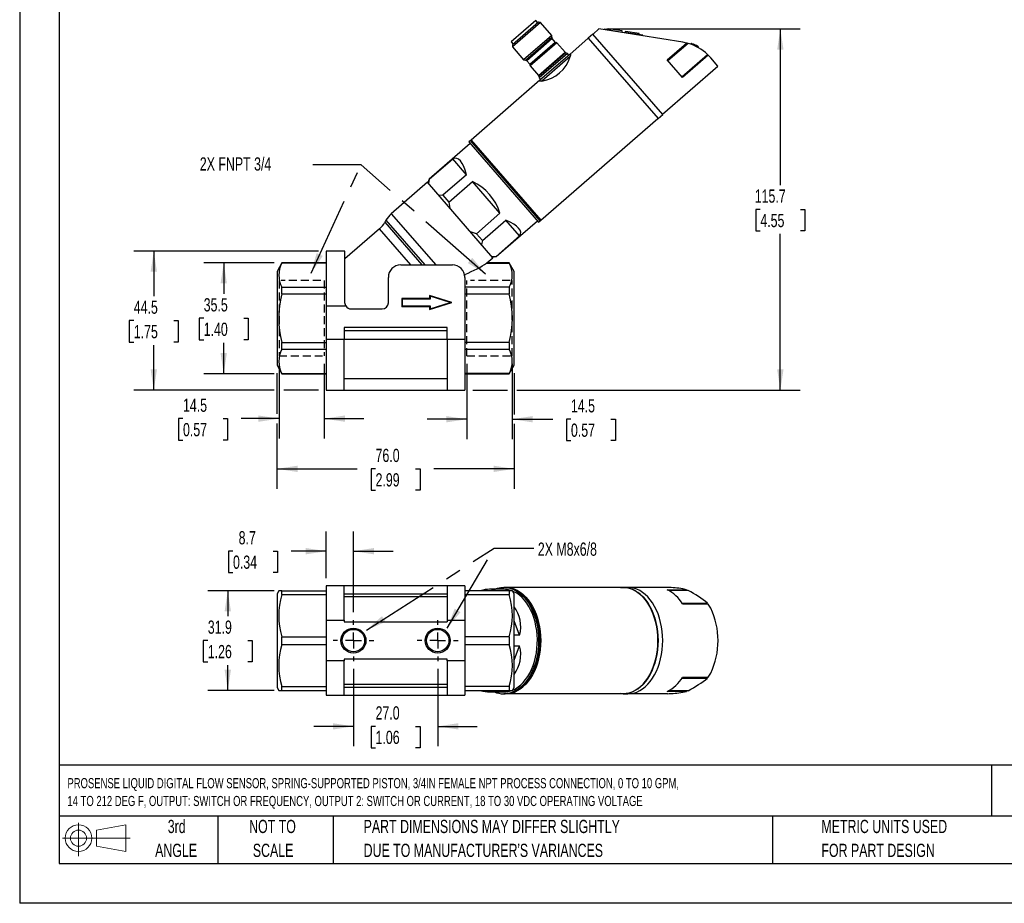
# Model space of a CAD drawing. Header units: millimetres. Extents: x 0 to 559, y 0 to 432.
# Tile 1 of 4: x 0 to 316, y 0 to 283. Entities that reach past the tile are written whole.
import ezdxf

# ---------------------------------------------------------------- set-up
doc = ezdxf.new("R2010")
doc.units = ezdxf.units.MM
doc.header["$LTSCALE"] = 2
doc.linetypes.add('CENTERX2', pattern=[20.32, 12.7, -2.54, 2.54, -2.54])
doc.linetypes.add('HIDDEN', pattern=[1.905, 1.27, -0.635])
for name, color, linetype in [('CENTER', 40, 'CENTERX2'), ('HIDDEN', 102, 'HIDDEN'), ('SLD-DEFPOINTS', 7, 'Continuous')]:
    doc.layers.add(name, color=color, linetype=linetype)
doc.layers.add('DIMENSIONS', color=140, linetype='Continuous', lineweight=25)
doc.layers.add('TEXT', color=140, linetype='Continuous', lineweight=25)
doc.styles.add('SLDTEXTSTYLE0', font='TXT', dxfattribs={"width": 0.7})
doc.dimstyles.new('SLDDIMSTYLE0', dxfattribs={"dimtxt": 4.316016, "dimasz": 6.604, "dimexe": 0, "dimexo": 0.0625, "dimgap": 1.079004, "dimtad": 0, "dimtih": 1, "dimtoh": 1, "dimrnd": 1e-09, "dimzin": 12, "dimdsep": 46, "dimtxsty": 'SLDTEXTSTYLE0', "dimsah": 1, "dimcen": 0.09, "dimadec": 0, "dimazin": 3, "dimtfac": 1, "dimtmove": 0, "dimatfit": 0, "dimfxl": 0, "dimfrac": 2, "dimtolj": 1, "dimtzin": 12, "dimarcsym": 0})
doc.dimstyles.new('SLDDIMSTYLE1', dxfattribs={"dimtxt": 4.316016, "dimasz": 6.604, "dimexe": 0, "dimexo": 0.0625, "dimgap": 1.079004, "dimtad": 0, "dimtih": 1, "dimtoh": 1, "dimrnd": 1e-09, "dimzin": 4, "dimdsep": 46, "dimtxsty": 'SLDTEXTSTYLE0', "dimsah": 1, "dimcen": 0.09, "dimadec": 0, "dimazin": 1, "dimtfac": 1, "dimtofl": 0, "dimtmove": 0, "dimatfit": 3, "dimfxl": 0, "dimfrac": 2, "dimtolj": 1, "dimtzin": 12, "dimarcsym": 0})
doc.dimstyles.new('SLDDIMSTYLE2', dxfattribs={"dimtxt": 4.316016, "dimasz": 6.604, "dimexe": 0, "dimexo": 0.0625, "dimgap": 1.079004, "dimtad": 0, "dimtih": 1, "dimtoh": 1, "dimrnd": 1e-09, "dimzin": 12, "dimdsep": 46, "dimtxsty": 'SLDTEXTSTYLE0', "dimsah": 1, "dimcen": 0.09, "dimadec": 0, "dimazin": 3, "dimtfac": 1, "dimtofl": 0, "dimtmove": 0, "dimatfit": 3, "dimfxl": 0, "dimfrac": 2, "dimtolj": 1, "dimtzin": 12, "dimarcsym": 0})
doc.dimstyles.new('SLDDIMSTYLE3', dxfattribs={"dimtxt": 0.18, "dimasz": 6.604, "dimexe": 0, "dimexo": 0.0625, "dimgap": 0, "dimtad": 0, "dimtih": 1, "dimtoh": 1, "dimdec": 0, "dimrnd": 1e-09, "dimzin": 0, "dimdsep": 46, "dimtxsty": 'Standard', "dimsah": 1, "dimcen": 0.09, "dimadec": 0, "dimazin": 0, "dimtfac": 6.604, "dimtdec": 0, "dimtofl": 0, "dimtmove": 0, "dimatfit": 3, "dimfxl": 0, "dimfrac": 2, "dimtolj": 1, "dimtzin": 0, "dimarcsym": 0})
doc.dimstyles.new('SLDDIMSTYLE5', dxfattribs={"dimtxt": 4.316016, "dimasz": 6.604, "dimexe": 0, "dimexo": 0.0625, "dimgap": 1.079004, "dimtad": 0, "dimtih": 1, "dimtoh": 1, "dimrnd": 1e-09, "dimzin": 4, "dimdsep": 46, "dimtxsty": 'SLDTEXTSTYLE0', "dimsah": 1, "dimcen": 0.09, "dimadec": 0, "dimazin": 1, "dimtfac": 1, "dimtmove": 0, "dimatfit": 0, "dimfxl": 0, "dimfrac": 2, "dimtolj": 1, "dimtzin": 12, "dimarcsym": 0})

# ---------------------------------------------------------------- blocks, each defined once
blk = doc.blocks.new('Block11')
at = {"color": 7, "linetype": 'Continuous', "lineweight": 18}
for p, q in [((5.18, 10.62), (5.18, 0)), ((10.96, 8.33), (20.35, 10.06)), ((20.35, 10.06), (20.35, 1.46)), ((10.96, 3.19), (10.96, 8.33)), ((0, 5.76), (21.75, 5.76)), ((10.96, 3.19), (20.35, 1.46))]:
    blk.add_line(p, q, dxfattribs=at)
for radius in [4.3, 2.57]:
    blk.add_circle((5.18, 5.76), radius, dxfattribs=at)
blk = doc.blocks.new('Block12')
at = {"layer": 'SLD-DEFPOINTS'}
blk.add_blockref('Block11', (0, 0), dxfattribs=at)
blk = doc.blocks.new('SW_NOTE_0')
at = {"layer": 'TEXT', "color": 0, "linetype": 'CENTERX2', "lineweight": 18, "char_height": 3.24016, "attachment_point": 1, "style": 'SLDTEXTSTYLE0'}
for s, insert in [('PROSENSE LIQUID DIGITAL FLOW SENSOR, SPRING-SUPPORTED PISTON, 3/4IN FEMALE NPT PROCESS CONNECTION, 0 TO 10 GPM,', (0, 4.18)), ('14 TO 212 DEG F, OUTPUT: SWITCH OR FREQUENCY, OUTPUT 2: SWITCH OR CURRENT, 18 TO 30 VDC OPERATING VOLTAGE', (0, -1.54))]:
    blk.add_mtext(s, dxfattribs=dict(at, insert=insert))
blk = doc.blocks.new('SW_NOTE_0_3')
at = {"layer": 'TEXT', "color": 0, "linetype": 'CENTERX2', "lineweight": 18, "char_height": 4.2333, "attachment_point": 1, "style": 'SLDTEXTSTYLE0'}
for s, insert in [('PART DIMENSIONS MAY DIFFER SLIGHTLY', (0, 5.46)), ("DUE TO MANUFACTURER'S VARIANCES", (0, -2.19))]:
    blk.add_mtext(s, dxfattribs=dict(at, insert=insert))
blk = doc.blocks.new('SW_NOTE_0_4')
at = {"layer": 'TEXT', "color": 0, "linetype": 'CENTERX2', "lineweight": 18, "char_height": 4.233, "attachment_point": 2, "style": 'SLDTEXTSTYLE0'}
for s, insert in [('NOT TO', (10.52, 5.46)), ('SCALE', (10.71, -2.19))]:
    blk.add_mtext(s, dxfattribs=dict(at, insert=insert))
blk = doc.blocks.new('SW_NOTE_0_5')
at = {"layer": 'TEXT', "color": 0, "linetype": 'CENTERX2', "lineweight": 18, "char_height": 4.233, "attachment_point": 2, "style": 'SLDTEXTSTYLE0'}
for s, insert in [('3rd', (4.63, 5.46)), ('ANGLE', (4.44, -2.19))]:
    blk.add_mtext(s, dxfattribs=dict(at, insert=insert))
blk = doc.blocks.new('SW_NOTE_0_6')
at = {"layer": 'TEXT', "color": 0, "linetype": 'CENTERX2', "lineweight": 18, "char_height": 4.2333, "attachment_point": 1, "style": 'SLDTEXTSTYLE0'}
for s, insert in [('METRIC UNITS USED', (0, 5.46)), ('FOR PART DESIGN', (0, -2.19))]:
    blk.add_mtext(s, dxfattribs=dict(at, insert=insert))
blk = doc.blocks.new('_D')
at = {"layer": 'DIMENSIONS'}
for p, q in [((83.12, 172.78), (83.12, 148.88)), ((97.62, 172.78), (97.62, 148.88)), ((52.34, 155.23), (50.89, 155.23)), ((50.89, 155.23), (50.89, 148.37)), ((65.17, 155.23), (66.62, 155.23)), ((66.62, 155.23), (66.62, 148.37)), ((83.12, 155.23), (71.02, 155.23)), ((97.62, 155.23), (110.32, 155.23)), ((50.89, 148.37), (52.34, 148.37)), ((66.62, 148.37), (65.17, 148.37))]:
    blk.add_line(p, q, dxfattribs=at)
for points in [[(83.12, 155.23), (76.52, 156.25), (76.52, 154.22)], [(97.62, 155.23), (104.23, 154.22), (104.23, 156.25)]]:
    blk.add_solid(points, dxfattribs=at)
at = {"layer": 'DIMENSIONS', "char_height": 4.233, "attachment_point": 1, "style": 'SLDTEXTSTYLE0'}
for s, insert in [('14.5', (52.34, 161.65)), ('0.57', (52.34, 153.83))]:
    blk.add_mtext(s, dxfattribs=dict(at, insert=insert))
blk = doc.blocks.new('_D_1')
at = {"layer": 'DIMENSIONS'}
for p, q in [((143.32, 172.78), (143.32, 148.7)), ((157.82, 172.78), (157.82, 148.7)), ((143.32, 155.05), (130.62, 155.05)), ((157.82, 155.05), (170.83, 155.05)), ((176.68, 155.05), (175.23, 155.05)), ((175.23, 155.05), (175.23, 148.19)), ((189.51, 155.05), (190.96, 155.05)), ((190.96, 155.05), (190.96, 148.19)), ((175.23, 148.19), (176.68, 148.19)), ((190.96, 148.19), (189.51, 148.19))]:
    blk.add_line(p, q, dxfattribs=at)
for points in [[(143.32, 155.05), (136.72, 156.06), (136.72, 154.03)], [(157.82, 155.05), (164.43, 154.03), (164.43, 156.06)]]:
    blk.add_solid(points, dxfattribs=at)
at = {"layer": 'DIMENSIONS', "char_height": 4.233, "attachment_point": 1, "style": 'SLDTEXTSTYLE0'}
for s, insert in [('14.5', (176.68, 161.47)), ('0.57', (176.68, 153.65))]:
    blk.add_mtext(s, dxfattribs=dict(at, insert=insert))
blk = doc.blocks.new('_D_2')
at = {"layer": 'DIMENSIONS'}
for p, q in [((82.47, 169.84), (82.47, 156.76)), ((158.47, 169.84), (158.47, 156.57)), ((82.47, 153.71), (82.47, 132.8)), ((158.47, 153.52), (158.47, 132.8)), ((82.47, 139.15), (108.21, 139.15)), ((114.06, 139.15), (112.61, 139.15)), ((112.61, 139.15), (112.61, 132.29)), ((126.89, 139.15), (128.34, 139.15)), ((128.34, 139.15), (128.34, 132.29)), ((158.47, 139.15), (132.74, 139.15)), ((112.61, 132.29), (114.06, 132.29)), ((128.34, 132.29), (126.89, 132.29))]:
    blk.add_line(p, q, dxfattribs=at)
for points in [[(82.47, 139.15), (89.08, 138.14), (89.08, 140.17)], [(158.47, 139.15), (151.87, 140.17), (151.87, 138.14)]]:
    blk.add_solid(points, dxfattribs=at)
at = {"layer": 'DIMENSIONS', "char_height": 4.233, "attachment_point": 1, "style": 'SLDTEXTSTYLE0'}
for s, insert in [('76.0', (114.06, 145.58)), ('2.99', (114.06, 137.75))]:
    blk.add_mtext(s, dxfattribs=dict(at, insert=insert))
blk = doc.blocks.new('_D_3')
at = {"layer": 'DIMENSIONS'}
for p, q in [((81.52, 205.13), (59.05, 205.13)), ((65.4, 205.13), (65.4, 195.2)), ((58.98, 187.38), (57.53, 187.38)), ((57.53, 187.38), (57.53, 180.52)), ((71.81, 187.38), (73.26, 187.38)), ((73.26, 187.38), (73.26, 180.52)), ((57.53, 180.52), (58.98, 180.52)), ((73.26, 180.52), (71.81, 180.52)), ((65.4, 169.63), (65.4, 179.55)), ((81.52, 169.63), (59.05, 169.63))]:
    blk.add_line(p, q, dxfattribs=at)
for points in [[(65.4, 205.13), (64.38, 198.52), (66.41, 198.52)], [(65.4, 169.63), (66.41, 176.23), (64.38, 176.23)]]:
    blk.add_solid(points, dxfattribs=at)
at = {"layer": 'DIMENSIONS', "char_height": 4.233, "attachment_point": 1, "style": 'SLDTEXTSTYLE0'}
for s, insert in [('35.5', (58.98, 193.8)), ('1.40', (58.98, 185.97))]:
    blk.add_mtext(s, dxfattribs=dict(at, insert=insert))
blk = doc.blocks.new('_D_4')
at = {"layer": 'DIMENSIONS'}
for p, q in [((95.73, 208.88), (36.63, 208.88)), ((42.98, 208.88), (42.98, 194.45)), ((36.57, 186.63), (35.12, 186.63)), ((35.12, 186.63), (35.12, 179.77)), ((49.4, 186.63), (50.84, 186.63)), ((50.84, 186.63), (50.84, 179.77)), ((35.12, 179.77), (36.57, 179.77)), ((42.98, 164.38), (42.98, 178.8)), ((50.84, 179.77), (49.4, 179.77)), ((81.6, 164.38), (36.63, 164.38)), ((95.73, 164.38), (84.65, 164.38))]:
    blk.add_line(p, q, dxfattribs=at)
for points in [[(42.98, 208.88), (41.97, 202.27), (44, 202.27)], [(42.98, 164.38), (44, 170.98), (41.97, 170.98)]]:
    blk.add_solid(points, dxfattribs=at)
at = {"layer": 'DIMENSIONS', "char_height": 4.233, "attachment_point": 1, "style": 'SLDTEXTSTYLE0'}
for s, insert in [('44.5', (36.57, 193.05)), ('1.75', (36.57, 185.22))]:
    blk.add_mtext(s, dxfattribs=dict(at, insert=insert))
blk = doc.blocks.new('_D_5')
at = {"layer": 'DIMENSIONS'}
for p, q in [((188.2, 280.04), (250.14, 280.04)), ((243.79, 280.04), (243.79, 230.03)), ((237.38, 222.21), (235.93, 222.21)), ((235.93, 222.21), (235.93, 215.35)), ((250.21, 222.21), (251.66, 222.21)), ((251.66, 222.21), (251.66, 215.35)), ((235.93, 215.35), (237.38, 215.35)), ((251.66, 215.35), (250.21, 215.35)), ((243.79, 164.38), (243.79, 214.38)), ((145.21, 164.38), (156.3, 164.38)), ((159.35, 164.38), (250.14, 164.38))]:
    blk.add_line(p, q, dxfattribs=at)
for points in [[(243.79, 280.04), (242.78, 273.43), (244.81, 273.43)], [(243.79, 164.38), (244.81, 170.98), (242.78, 170.98)]]:
    blk.add_solid(points, dxfattribs=at)
at = {"layer": 'DIMENSIONS', "char_height": 4.233, "attachment_point": 1, "style": 'SLDTEXTSTYLE0'}
for s, insert in [('115.7', (235.59, 228.63)), ('4.55', (237.38, 220.8))]:
    blk.add_mtext(s, dxfattribs=dict(at, insert=insert))
blk = doc.blocks.new('_D_15')
at = {"layer": 'DIMENSIONS'}
for p, q in [((106.97, 75.07), (106.97, 50.32)), ((133.97, 75.07), (133.97, 50.32)), ((106.97, 56.67), (94.27, 56.67)), ((114.06, 56.67), (112.61, 56.67)), ((112.61, 56.67), (112.61, 49.81)), ((126.89, 56.67), (128.34, 56.67)), ((128.34, 56.67), (128.34, 49.81)), ((133.97, 56.67), (146.67, 56.67)), ((112.61, 49.81), (114.06, 49.81)), ((128.34, 49.81), (126.89, 49.81))]:
    blk.add_line(p, q, dxfattribs=at)
for points in [[(106.97, 56.67), (100.37, 57.69), (100.37, 55.66)], [(133.97, 56.67), (140.58, 55.66), (140.58, 57.69)]]:
    blk.add_solid(points, dxfattribs=at)
at = {"layer": 'DIMENSIONS', "char_height": 4.233, "attachment_point": 1, "style": 'SLDTEXTSTYLE0'}
for s, insert in [('27.0', (114.06, 63.1)), ('1.06', (114.06, 55.27))]:
    blk.add_mtext(s, dxfattribs=dict(at, insert=insert))
blk = doc.blocks.new('_D_16')
at = {"layer": 'DIMENSIONS'}
for p, q in [((81.52, 100.1), (60.35, 100.1)), ((66.7, 100.1), (66.7, 91.97)), ((60.29, 84.15), (58.84, 84.15)), ((58.84, 84.15), (58.84, 77.29)), ((73.11, 84.15), (74.56, 84.15)), ((74.56, 84.15), (74.56, 77.29)), ((58.84, 77.29), (60.29, 77.29)), ((66.7, 68.2), (66.7, 76.32)), ((74.56, 77.29), (73.11, 77.29)), ((81.52, 68.2), (60.35, 68.2))]:
    blk.add_line(p, q, dxfattribs=at)
for points in [[(66.7, 100.1), (65.68, 93.49), (67.72, 93.49)], [(66.7, 68.2), (67.72, 74.8), (65.68, 74.8)]]:
    blk.add_solid(points, dxfattribs=at)
at = {"layer": 'DIMENSIONS', "char_height": 4.233, "attachment_point": 1, "style": 'SLDTEXTSTYLE0'}
for s, insert in [('31.9', (60.29, 90.57)), ('1.26', (60.29, 82.74))]:
    blk.add_mtext(s, dxfattribs=dict(at, insert=insert))
blk = doc.blocks.new('_D_17')
at = {"layer": 'DIMENSIONS'}
for p, q in [((98.27, 104.19), (98.27, 119.13)), ((106.97, 93.23), (106.97, 119.13)), ((68.37, 112.78), (66.92, 112.78)), ((66.92, 112.78), (66.92, 105.92)), ((81.2, 112.78), (82.65, 112.78)), ((82.65, 112.78), (82.65, 105.92)), ((98.27, 112.78), (87.05, 112.78)), ((106.97, 112.78), (119.67, 112.78)), ((66.92, 105.92), (68.37, 105.92)), ((82.65, 105.92), (81.2, 105.92))]:
    blk.add_line(p, q, dxfattribs=at)
for points in [[(98.27, 112.78), (91.67, 113.8), (91.67, 111.76)], [(106.97, 112.78), (113.58, 111.76), (113.58, 113.8)]]:
    blk.add_solid(points, dxfattribs=at)
at = {"layer": 'DIMENSIONS', "char_height": 4.233, "attachment_point": 1, "style": 'SLDTEXTSTYLE0'}
for s, insert in [('8.7', (70.17, 119.2)), ('0.34', (68.37, 111.38))]:
    blk.add_mtext(s, dxfattribs=dict(at, insert=insert))
blk = doc.blocks.new('SW_CENTERMARKSYMBOL_1')
at = {"layer": 'CENTER', "color": 0}
for p, q in [((0, 5.08), (0, 6.54)), ((-5.08, 0), (-6.54, 0)), ((0, 0), (-2.54, 0)), ((0, 0), (0, 2.54)), ((0, 0), (0, -2.54)), ((0, 0), (2.54, 0)), ((5.08, 0), (6.54, 0)), ((0, -5.08), (0, -6.54))]:
    blk.add_line(p, q, dxfattribs=at)
blk = doc.blocks.new('SW_CENTERMARKSYMBOL_2')
at = {"layer": 'CENTER', "color": 0}
for p, q in [((0, 5.08), (0, 6.54)), ((-5.08, 0), (-6.54, 0)), ((0, 0), (-2.54, 0)), ((0, 0), (0, 2.54)), ((0, 0), (0, -2.54)), ((0, 0), (2.54, 0)), ((5.08, 0), (6.54, 0)), ((0, -5.08), (0, -6.54))]:
    blk.add_line(p, q, dxfattribs=at)

msp = doc.modelspace()

# ---------------------------------------------------------------- linework, layer by layer
at = {"color": 7, "linetype": 'Continuous'}
for p in [(0.005, 431.805), (558.805, 0.005)]:
    msp.add_line(p, (0.005, 0.005), dxfattribs=at)
for p, q in [((165.437, 282.799), (157.475, 275.878)), ((166.969, 282.143), (157.912, 274.27)), ((166.263, 282.192), (157.962, 274.975)), ((166.094, 282.044), (165.437, 282.799)), ((166.969, 282.143), (166.263, 282.192)), ((170.577, 277.992), (166.969, 282.143)), ((170.577, 277.992), (161.521, 270.119)), ((170.535, 277.393), (170.577, 277.992)), ((183.72, 278.419), (182.211, 277.107)), ((206.092, 252.684), (183.72, 278.419)), ((185.657, 280.037), (183.753, 278.382)), ((212.498, 275.785), (185.657, 280.037)), ((187.402, 279.963), (187.371, 279.765)), ((188.311, 279.819), (187.402, 279.963)), ((188.279, 279.621), (188.311, 279.819)), ((188.311, 279.819), (193.743, 278.958)), ((188.716, 280.109), (188.661, 279.763)), ((193.111, 279.413), (188.716, 280.109)), ((193.057, 279.067), (193.111, 279.413)), ((193.743, 278.958), (193.712, 278.761)), ((199.748, 278.007), (193.743, 278.958)), ((194.148, 279.249), (194.094, 278.903)), ((198.544, 278.552), (194.148, 279.249)), ((198.489, 278.207), (198.544, 278.552)), ((199.717, 277.81), (199.748, 278.007)), ((157.475, 275.878), (158.131, 275.123)), ((157.962, 274.975), (157.912, 274.27)), ((162.119, 270.077), (170.535, 277.393)), ((170.681, 276.958), (162.53, 269.872)), ((163.483, 268.776), (171.634, 275.861)), ((172.15, 275.649), (163.622, 268.235)), ((172.045, 275.656), (163.629, 268.34)), ((171.634, 275.861), (170.681, 276.958)), ((172.15, 275.649), (172.045, 275.656)), ((174.807, 272.592), (172.15, 275.649)), ((182.244, 277.07), (176.298, 271.901)), ((182.211, 277.107), (204.583, 251.372)), ((207.502, 270.115), (213.738, 275.535)), ((214.206, 275.412), (207.765, 269.813)), ((213.738, 275.535), (212.498, 275.785)), ((214.97, 275.175), (215.231, 275.402)), ((215.446, 275.324), (215.188, 275.099)), ((157.912, 274.27), (161.521, 270.119)), ((166.279, 265.179), (174.807, 272.592)), ((175.045, 272.426), (166.411, 264.92)), ((175.601, 272.212), (166.545, 264.339)), ((176.298, 271.901), (166.756, 263.606)), ((175.601, 272.212), (175.045, 272.426)), ((176.055, 271.69), (175.601, 272.212)), ((212.201, 264.709), (220.448, 271.878)), ((220.689, 271.645), (212.42, 264.457)), ((217.114, 274.256), (217.356, 274.467)), ((217.303, 274.156), (217.544, 274.365)), ((221.472, 270.811), (220.689, 271.645)), ((161.521, 270.119), (162.119, 270.077)), ((162.53, 269.872), (163.483, 268.776)), ((163.629, 268.34), (163.622, 268.235)), ((163.622, 268.235), (166.279, 265.179)), ((176.436, 271.23), (167.401, 263.376)), ((212.42, 264.457), (207.502, 270.115)), ((223.795, 268.139), (221.472, 270.811)), ((206.059, 252.722), (223.795, 268.139)), ((166.756, 263.606), (144.689, 244.424)), ((166.411, 264.92), (166.545, 264.339)), ((166.545, 264.339), (166.999, 263.817)), ((204.583, 251.372), (206.092, 252.684)), ((166.995, 218.764), (204.55, 251.409)), ((144.351, 243.381), (131.203, 231.952)), ((144.461, 244.291), (143.947, 243.845)), ((143.947, 243.845), (166.319, 218.11)), ((166.832, 218.556), (144.461, 244.291)), ((144.689, 244.424), (166.995, 218.764)), ((131.26, 231.887), (138.777, 238.422)), ((143.184, 233.353), (138.777, 238.422)), ((130.704, 230.942), (119.104, 220.858)), ((151.698, 206.791), (130.704, 230.942)), ((131.203, 231.952), (130.812, 230.817)), ((131.26, 231.887), (131.014, 230.585)), ((131.203, 231.952), (131.26, 231.887)), ((143.184, 233.353), (135.666, 226.818)), ((137.579, 224.617), (145.097, 231.152)), ((153.909, 221.014), (145.097, 231.152)), ((135.666, 226.818), (134.343, 226.756)), ((135.666, 226.818), (137.579, 224.617)), ((137.579, 224.617), (137.872, 222.696)), ((153.909, 221.014), (146.392, 214.479)), ((117.396, 218.77), (117.039, 218.142)), ((117.039, 218.142), (128.919, 204.476)), ((117.396, 218.77), (129.822, 204.476)), ((119.104, 220.858), (133.345, 204.476)), ((148.305, 212.279), (155.822, 218.814)), ((152.768, 207.145), (165.915, 218.574)), ((160.228, 213.745), (155.822, 218.814)), ((166.319, 218.11), (166.832, 218.556)), ((115.33, 216.054), (104.235, 206.409)), ((125.395, 204.476), (115.33, 216.054)), ((146.392, 214.479), (144.53, 215.037)), ((146.392, 214.479), (148.305, 212.279)), ((148.305, 212.279), (148.059, 210.977)), ((160.228, 213.745), (152.711, 207.21)), ((104.235, 208.876), (98.275, 208.876)), ((98.275, 208.876), (98.275, 191.376)), ((104.235, 192.376), (104.235, 208.876)), ((84.063, 205.126), (82.475, 202.376)), ((98.275, 205.126), (84.063, 205.126)), ((84.063, 205.083), (84.063, 205.126)), ((156.887, 205.126), (149.767, 205.126)), ((149.771, 205.116), (151.698, 206.791)), ((151.388, 207.148), (152.711, 207.21)), ((151.59, 206.916), (152.768, 207.145)), ((152.711, 207.21), (152.768, 207.145)), ((158.475, 202.376), (156.887, 205.126)), ((156.887, 205.126), (156.887, 205.083)), ((82.475, 202.376), (82.475, 172.376)), ((98.275, 205.083), (84.063, 205.083)), ((122.156, 204.476), (138.675, 204.476)), ((149.661, 205.083), (156.887, 205.083)), ((158.475, 172.376), (158.475, 202.376)), ((118.156, 192.376), (118.156, 200.476)), ((142.675, 200.476), (142.675, 201.444)), ((142.675, 200.476), (142.675, 180.626)), ((84.063, 195.164), (84.063, 197.295)), ((84.063, 197.295), (98.275, 197.295)), ((156.887, 197.295), (142.675, 197.295)), ((156.887, 197.295), (156.887, 195.164)), ((84.063, 195.164), (98.275, 195.164)), ((131.365, 193.671), (122.475, 193.671)), ((122.475, 193.671), (122.636, 193.51)), ((122.475, 193.671), (122.475, 191.181)), ((131.526, 193.51), (122.636, 193.51)), ((122.636, 193.51), (122.636, 191.341)), ((138.475, 192.426), (131.365, 194.666)), ((131.365, 194.666), (131.526, 194.446)), ((131.365, 194.666), (131.365, 193.671)), ((131.365, 193.671), (131.526, 193.51)), ((137.94, 192.426), (131.526, 194.446)), ((131.526, 194.446), (131.526, 193.51)), ((142.675, 195.164), (156.887, 195.164)), ((98.275, 191.376), (104.503, 191.376)), ((98.275, 191.376), (98.275, 180.626)), ((106.235, 190.376), (116.156, 190.376)), ((122.475, 191.181), (122.636, 191.341)), ((122.475, 191.181), (131.365, 191.181)), ((122.636, 191.341), (131.526, 191.341)), ((131.365, 190.186), (138.475, 192.426)), ((131.526, 191.341), (131.365, 191.181)), ((131.365, 191.181), (131.365, 190.186)), ((131.365, 190.186), (131.526, 190.405)), ((131.526, 190.405), (137.94, 192.426)), ((131.526, 191.341), (131.526, 190.405)), ((138.475, 192.426), (137.94, 192.426)), ((103.975, 184.376), (103.975, 180.626)), ((136.975, 184.376), (103.975, 184.376)), ((136.975, 183.376), (103.975, 183.376)), ((136.975, 180.626), (136.975, 184.376)), ((103.975, 180.626), (98.275, 180.626)), ((98.275, 180.626), (98.275, 164.376)), ((103.975, 164.376), (103.975, 180.626)), ((136.975, 180.626), (103.975, 180.626)), ((142.675, 180.626), (136.975, 180.626)), ((136.975, 180.626), (136.975, 164.376)), ((142.675, 180.626), (142.675, 164.376)), ((84.063, 177.457), (84.063, 179.587)), ((84.063, 179.587), (98.275, 179.587)), ((84.063, 177.457), (98.275, 177.457)), ((156.887, 179.587), (142.675, 179.587)), ((142.675, 177.457), (156.887, 177.457)), ((156.887, 179.587), (156.887, 177.457)), ((82.475, 172.376), (84.063, 169.626)), ((156.887, 169.626), (158.475, 172.376)), ((84.063, 169.626), (84.063, 169.668)), ((84.063, 169.668), (98.275, 169.668)), ((84.063, 169.626), (98.275, 169.626)), ((136.975, 167.977), (103.975, 167.977)), ((156.887, 169.668), (142.675, 169.668)), ((142.675, 169.626), (156.887, 169.626)), ((156.887, 169.668), (156.887, 169.626)), ((98.275, 164.376), (103.975, 164.376)), ((103.975, 164.376), (136.975, 164.376)), ((136.975, 164.376), (142.675, 164.376)), ((103.975, 101.647), (98.275, 101.647)), ((98.275, 101.647), (98.275, 90.642)), ((103.975, 90.642), (103.975, 101.647)), ((136.975, 101.647), (103.975, 101.647)), ((142.675, 101.647), (136.975, 101.647)), ((136.975, 101.647), (136.975, 90.642)), ((142.675, 101.647), (142.675, 90.642)), ((155.646, 101.197), (155.133, 101.197)), ((193.397, 101.147), (156.502, 101.147)), ((194.906, 101.197), (193.397, 101.197)), ((207.576, 101.147), (195.762, 101.147)), ((83.023, 100.097), (82.475, 99.147)), ((82.475, 99.147), (82.475, 69.147)), ((84.063, 100.097), (83.032, 100.097)), ((84.063, 98.867), (84.063, 100.097)), ((84.063, 100.097), (98.275, 100.097)), ((84.063, 98.867), (98.275, 98.867)), ((103.975, 99.147), (136.975, 99.147)), ((136.975, 98.147), (103.975, 98.147)), ((156.887, 100.097), (142.675, 100.097)), ((142.675, 98.867), (156.887, 98.867)), ((155.133, 100.582), (150.586, 100.582)), ((156.887, 100.097), (156.887, 98.867)), ((157.904, 100.097), (156.887, 100.097)), ((158.475, 99.147), (157.927, 100.097)), ((158.475, 69.147), (158.475, 99.147)), ((207.502, 100.45), (213.738, 100.45)), ((214.206, 100.197), (208.016, 100.197)), ((213.738, 100.45), (212.498, 100.713)), ((213.738, 100.45), (213.738, 100.197)), ((212.249, 96.134), (220.448, 96.134)), ((220.689, 95.865), (212.42, 95.865)), ((221.472, 94.532), (220.689, 95.865)), ((98.275, 90.642), (103.975, 90.642)), ((98.275, 90.642), (98.275, 77.652)), ((103.975, 90.642), (103.975, 90.147)), ((103.975, 90.147), (136.975, 90.147)), ((136.975, 90.642), (142.675, 90.642)), ((136.975, 90.642), (136.975, 90.147)), ((142.675, 90.642), (142.675, 77.652)), ((160.228, 85.831), (158.475, 90.46)), ((84.063, 82.917), (84.063, 85.377)), ((84.063, 85.377), (98.275, 85.377)), ((156.887, 85.377), (142.675, 85.377)), ((156.887, 85.377), (156.887, 82.917)), ((160.228, 85.831), (158.475, 85.831)), ((84.063, 82.917), (98.275, 82.917)), ((142.675, 82.917), (156.887, 82.917)), ((158.475, 82.464), (160.228, 82.464)), ((158.475, 77.834), (160.228, 82.464)), ((103.975, 77.652), (98.275, 77.652)), ((98.275, 77.652), (98.275, 66.647)), ((136.975, 78.147), (103.975, 78.147)), ((103.975, 78.147), (103.975, 77.652)), ((103.975, 66.647), (103.975, 77.652)), ((136.975, 77.652), (136.975, 78.147)), ((136.975, 77.652), (136.975, 66.647)), ((142.675, 77.652), (136.975, 77.652)), ((142.675, 77.652), (142.675, 66.647)), ((220.689, 72.43), (221.472, 73.763)), ((84.063, 68.197), (84.063, 69.427)), ((84.063, 69.427), (98.275, 69.427)), ((103.975, 70.147), (136.975, 70.147)), ((156.887, 69.427), (142.675, 69.427)), ((156.887, 69.427), (156.887, 68.197)), ((212.249, 72.161), (220.448, 72.161)), ((212.42, 72.43), (220.689, 72.43)), ((82.475, 69.147), (83.023, 68.197)), ((83.046, 68.197), (84.063, 68.197)), ((84.063, 68.197), (98.275, 68.197)), ((98.275, 66.647), (103.975, 66.647)), ((136.975, 69.147), (103.975, 69.147)), ((103.975, 66.647), (136.975, 66.647)), ((136.975, 66.647), (142.675, 66.647)), ((142.675, 68.197), (156.887, 68.197)), ((150.586, 67.712), (155.133, 67.712)), ((155.133, 67.097), (155.646, 67.097)), ((156.502, 67.147), (193.397, 67.147)), ((156.887, 68.197), (157.917, 68.197)), ((157.927, 68.197), (158.475, 69.147)), ((193.397, 67.097), (192.541, 67.147)), ((193.397, 67.097), (194.906, 67.097)), ((195.762, 67.147), (207.576, 67.147)), ((213.738, 67.845), (207.502, 67.845)), ((214.206, 68.097), (208.016, 68.097)), ((212.498, 67.582), (213.738, 67.845)), ((213.738, 68.097), (213.738, 67.845))]:
    msp.add_line(p, q)
at = {"flags": 128}
for points in [[(176.298, 271.901), (176.49, 272.018), (176.586, 271.947), (176.574, 271.684), (176.436, 271.23)], [(167.401, 263.376), (166.932, 263.301), (166.667, 263.324), (166.612, 263.431), (166.756, 263.606)], [(149.767, 205.12), (149.733, 205.108), (149.661, 205.083)], [(104.503, 191.376), (104.27, 192.002), (104.235, 192.376)], [(152.156, 100.582), (152.238, 100.616), (153.191, 100.938), (154.158, 101.132), (155.133, 101.197), (156.108, 101.132), (157.075, 100.938), (158.028, 100.616), (158.959, 100.169), (159.86, 99.6), (160.726, 98.913), (161.549, 98.114), (162.323, 97.208), (163.043, 96.203), (163.702, 95.107), (164.296, 93.927), (164.82, 92.672), (165.271, 91.353), (165.644, 89.979), (165.938, 88.56), (166.149, 87.108), (166.276, 85.633), (166.319, 84.147), (166.276, 82.661), (166.149, 81.187), (165.938, 79.734), (165.644, 78.316), (165.271, 76.942), (164.82, 75.622), (164.296, 74.368), (163.702, 73.188), (163.043, 72.091), (162.323, 71.086), (161.549, 70.181), (160.726, 69.382), (159.86, 68.695), (158.959, 68.126), (158.028, 67.678), (157.075, 67.356), (156.108, 67.162), (155.133, 67.097), (155.133, 67.097)], [(155.646, 67.097), (156.621, 67.162), (157.589, 67.356), (158.541, 67.678), (159.472, 68.126), (160.374, 68.695), (161.239, 69.382), (162.062, 70.181), (162.836, 71.086), (163.556, 72.091), (164.215, 73.188), (164.809, 74.368), (165.334, 75.622), (165.784, 76.942), (166.158, 78.316), (166.451, 79.734), (166.662, 81.187), (166.79, 82.661), (166.832, 84.147), (166.79, 85.633), (166.662, 87.108), (166.451, 88.56), (166.158, 89.979), (165.784, 91.353), (165.334, 92.672), (164.809, 93.927), (164.215, 95.107), (163.556, 96.203), (162.836, 97.208), (162.062, 98.114), (161.239, 98.913), (160.374, 99.6), (159.472, 100.169), (158.541, 100.616), (157.589, 100.938), (156.621, 101.132), (155.646, 101.197)], [(192.541, 101.147), (193.397, 101.197), (194.372, 101.132), (195.339, 100.938), (196.292, 100.616), (197.223, 100.169), (198.124, 99.6), (198.99, 98.913), (199.813, 98.114), (200.587, 97.208), (201.306, 96.203), (201.966, 95.107), (202.56, 93.927), (203.084, 92.672), (203.535, 91.353), (203.908, 89.979), (204.201, 88.56), (204.413, 87.108), (204.54, 85.633), (204.583, 84.147), (204.54, 82.661), (204.413, 81.187), (204.201, 79.734), (203.908, 78.316), (203.535, 76.942), (203.084, 75.622), (202.56, 74.368), (201.966, 73.188), (201.306, 72.091), (200.587, 71.086), (199.813, 70.181), (198.99, 69.382), (198.124, 68.695), (197.223, 68.126), (196.292, 67.678), (195.339, 67.356), (194.372, 67.162), (193.397, 67.097)], [(193.397, 67.147), (194.369, 67.212), (195.333, 67.406), (196.283, 67.727), (197.211, 68.173), (198.11, 68.74), (198.973, 69.425), (199.794, 70.222), (200.566, 71.125), (201.283, 72.126), (201.94, 73.22), (202.533, 74.396), (203.056, 75.647), (203.505, 76.963), (203.877, 78.333), (204.17, 79.747), (204.38, 81.195), (204.507, 82.666), (204.55, 84.147), (204.507, 85.629), (204.38, 87.099), (204.17, 88.547), (203.877, 89.962), (203.505, 91.332), (203.056, 92.647), (202.533, 93.898), (201.94, 95.075), (201.283, 96.168), (200.566, 97.17), (199.794, 98.073), (198.973, 98.87), (198.11, 99.555), (197.211, 100.122), (196.283, 100.568), (195.333, 100.889), (194.369, 101.083), (193.397, 101.147), (193.397, 101.147)], [(194.906, 67.097), (195.881, 67.162), (196.849, 67.356), (197.801, 67.678), (198.732, 68.126), (199.634, 68.695), (200.499, 69.382), (201.322, 70.181), (202.096, 71.086), (202.816, 72.091), (203.475, 73.188), (204.069, 74.368), (204.593, 75.622), (205.044, 76.942), (205.417, 78.316), (205.711, 79.734), (205.922, 81.187), (206.049, 82.661), (206.092, 84.147), (206.049, 85.633), (205.922, 87.108), (205.711, 88.56), (205.417, 89.979), (205.044, 91.353), (204.593, 92.672), (204.069, 93.927), (203.475, 95.107), (202.816, 96.203), (202.096, 97.208), (201.322, 98.114), (200.499, 98.913), (199.634, 99.6), (198.732, 100.169), (197.801, 100.616), (196.849, 100.938), (195.881, 101.132), (194.906, 101.197)], [(157.655, 100.921), (157.779, 100.889), (158.729, 100.568), (159.657, 100.122), (160.556, 99.555), (161.419, 98.87), (162.24, 98.073), (163.011, 97.17), (163.729, 96.168), (164.386, 95.075), (164.978, 93.898), (165.501, 92.647), (165.95, 91.332), (166.323, 89.962), (166.615, 88.547), (166.826, 87.099), (166.953, 85.629), (166.995, 84.147), (166.953, 82.666), (166.826, 81.195), (166.615, 79.747), (166.323, 78.333), (165.95, 76.963), (165.501, 75.647), (164.978, 74.396), (164.386, 73.22), (163.729, 72.126), (163.011, 71.125), (162.24, 70.222), (161.419, 69.425), (160.556, 68.74), (159.657, 68.173), (158.729, 67.727), (157.779, 67.406), (157.613, 67.363)], [(157.984, 68.297), (158.871, 68.731), (159.75, 69.295), (160.593, 69.975), (161.393, 70.766), (162.145, 71.662), (162.841, 72.655), (163.477, 73.739), (164.048, 74.903), (164.549, 76.141), (164.977, 77.44), (165.327, 78.793), (165.598, 80.187), (165.786, 81.612), (165.892, 83.057), (165.913, 84.511), (165.849, 85.962), (165.702, 87.398), (165.472, 88.809), (165.162, 90.184), (164.772, 91.511), (164.308, 92.781), (163.771, 93.983), (163.167, 95.108), (162.5, 96.148), (161.775, 97.093), (160.999, 97.937), (160.176, 98.674), (159.314, 99.296), (158.419, 99.8), (157.984, 99.997)]]:
    msp.add_lwpolyline(points, dxfattribs=at)
for centre, radius in [((106.975, 84.147), 4), ((106.975, 84.147), 3.594), ((133.975, 84.147), 4), ((133.975, 84.147), 3.594)]:
    msp.add_circle(centre, radius)
for centre, radius, start, end in [((171.134, 277.351), 0.6, 176, 221), ((172.087, 276.255), 0.6, 221, 266), ((211.282, 265.33), 10.497, 73.83325, 76.47188), ((210.151, 260.97), 15, 46.65096, 74.31925), ((210.152, 260.97), 15.3, 69.75372, 70.61158), ((210.152, 260.97), 15.3, 61.90765, 69.75372), ((175.26, 272.986), 0.6, 221, 249), ((210.152, 260.97), 15.3, 61.108, 61.90765), ((210.151, 260.97), 15, 45.3702, 46.65096), ((162.077, 269.479), 0.6, 41, 86), ((163.03, 268.382), 0.6, 356, 41), ((165.748, 274.401), 11.148, 278.52528, 343.47472), ((165.826, 264.785), 0.6, 13, 41), ((144.23, 244.952), 0.7, 289.21321, 311), ((138.182, 216.242), 16.435, 16.87926, 65.12074), ((110.082, 222.092), 8, 311, 330.41397), ((124.353, 214.821), 8, 131, 150.41397), ((167.455, 218.236), 0.7, 131, 152.78679), ((91.117, 201.189), 8.058, 151.10004, 208.89996), ((122.156, 200.476), 4, 90, 180), ((138.675, 200.476), 4, 0, 90), ((149.833, 201.189), 8.058, 331.10004, 28.89996), ((113.369, 187.376), 30.324, 165.11706, 194.88294), ((127.581, 187.376), 30.324, 345.11706, 14.88294), ((106.235, 192.376), 2, 210, 270), ((116.156, 192.376), 2, 270, 0), ((91.117, 173.563), 8.058, 151.10004, 208.89996), ((149.833, 173.563), 8.058, 331.10004, 28.89996), ((105.952, 92.122), 22.905, 162.87353, 197.12647), ((155.112, 93.266), 7.316, 70.43029, 89.83353), ((134.998, 92.122), 22.905, 342.87353, 17.12647), ((202.365, 90.008), 11.637, 30.21767, 63.80123), ((199.725, 84.147), 24.099, 334.47438, 25.52562), ((105.952, 76.172), 22.905, 162.87353, 197.12647), ((134.998, 76.172), 22.905, 342.87353, 17.12647), ((202.365, 78.286), 11.637, 296.19877, 329.78233), ((155.174, 74.807), 7.71, 246.95833, 269.6987), ((155.113, 75.025), 7.313, 270.15953, 289.80963)]:
    msp.add_arc(centre, radius, start, end)
for centre, major_axis, ratio, start_param, end_param in [((138.182, 216.242), (1.566, 22.396), 0.2679492, 5.6003997, 6.4423722), ((138.182, 216.242), (22.396, -1.566), 0.2679492, 6.1239984, 6.965971), ((126.162, 205.793), (26.572, 4.092), 0.3116786, 5.3341065, 5.7473511), ((207.576, 84.147), (21.919, 0), 0.7755933, 1.3442916, 1.5707963), ((138.182, 84.147), (15.394, 15.394), 0.3738847, 0.1142499, 0.601335), ((210.151, 95.246), (14.758, -7.035), 0.3817373, 0.9942265, 1.4771293), ((138.182, 84.147), (21.746, 8.206), 0.6548301, 5.8630121, 6.4781522), ((210.151, 96.987), (14.792, 6.687), 0.3720298, 5.2710822, 5.3023532), ((138.182, 84.147), (21.746, -8.206), 0.6548301, 6.0882184, 6.7033585), ((210.151, 73.048), (14.758, 7.035), 0.3817373, 4.806056, 5.2889588), ((210.151, 71.308), (14.792, -6.687), 0.3720298, 0.9808321, 1.0121031), ((138.182, 84.147), (15.394, -15.394), 0.3738847, 5.6818503, 6.1689354), ((207.576, 84.147), (21.919, 0), 0.7755933, 4.712389, 4.9388937)]:
    msp.add_ellipse(centre, major_axis=major_axis, ratio=ratio, start_param=start_param, end_param=end_param)
at = {"layer": 'HIDDEN'}
for p, q in [((83.125, 199.434), (83.125, 175.317)), ((96.475, 199.434), (83.775, 199.434)), ((97.625, 199.434), (97.625, 175.317)), ((143.325, 175.317), (143.325, 199.434)), ((157.175, 199.434), (144.475, 199.434)), ((157.825, 175.317), (157.825, 199.434)), ((83.125, 175.317), (97.625, 175.317)), ((143.325, 175.317), (157.825, 175.317))]:
    msp.add_line(p, q, dxfattribs=at)
at = {"layer": 'TEXT'}
for p, q in [((12.7, 419.1), (12.7, 12.7)), ((546.1, 44.252), (12.7, 44.252)), ((311.518, 44.252), (311.518, 27.94)), ((546.1, 27.94), (12.7, 27.94)), ((63.5, 27.94), (63.5, 12.7)), ((100.423, 27.94), (100.423, 12.7)), ((241.293, 27.94), (241.293, 12.7)), ((12.7, 12.7), (546.1, 12.7))]:
    msp.add_line(p, q, dxfattribs=at)

# ---------------------------------------------------------------- block references
at = {"layer": 'CENTER'}
for name, p in [('SW_CENTERMARKSYMBOL_2', (106.975, 84.147)), ('SW_CENTERMARKSYMBOL_1', (133.975, 84.147))]:
    msp.add_blockref(name, p, dxfattribs=at)
at = {"layer": 'SLD-DEFPOINTS'}
msp.add_blockref('Block12', (13.676, 15.108), dxfattribs=at)
at = {"layer": 'TEXT', "linetype": 'CENTERX2', "lineweight": 18}
for name, p in [('SW_NOTE_0', (15.308, 35.931)), ('SW_NOTE_0_5', (45.695, 21.271)), ('SW_NOTE_0_4', (70.514, 21.271)), ('SW_NOTE_0_3', (110.239, 21.271)), ('SW_NOTE_0_6', (256.957, 21.271))]:
    msp.add_blockref(name, p, dxfattribs=at)

# ---------------------------------------------------------------- texts
at = {"layer": 'TEXT', "linetype": 'CENTERX2', "lineweight": 18, "attachment_point": 1, "style": 'SLDTEXTSTYLE0'}
for s, insert, char_height in [('2X FNPT 3/4', (57.737, 238.924), 4.23333), ('2X M8x6/8', (166.071, 115.558), 4.2333)]:
    msp.add_mtext(s, dxfattribs=dict(at, insert=insert, char_height=char_height))

# ---------------------------------------------------------------- dimensions: what is measured, and where the dimension line sits
at = {"layer": 'DIMENSIONS'}
for base, p1, p2, picture, middle in [((243.795, 280.037), (142.675, 164.376), (185.657, 280.037), '_D_5', (243.795, 222.206)), ((42.983, 164.376), (98.275, 208.876), (98.275, 164.376), '_D_4', (42.983, 186.626)), ((65.396, 205.126), (84.063, 169.626), (84.063, 205.126), '_D_3', (65.396, 187.376)), ((66.701, 68.197), (84.063, 100.097), (84.063, 68.197), '_D_16', (66.701, 84.147))]:
    dim = msp.add_linear_dim(base=base, p1=p1, p2=p2, angle=90, dimstyle='SLDDIMSTYLE2', dxfattribs=at)
    dim.commit()
    dim.dimension.update_dxf_attribs({"geometry": picture, "text_midpoint": middle, "dimtype": 160})
for base, p1, p2, dimstyle, picture, middle in [((97.625, 155.231), (83.125, 175.317), (97.625, 175.317), 'SLDDIMSTYLE0', '_D', (58.755, 155.231)), ((157.825, 155.048), (143.325, 175.317), (157.825, 175.317), 'SLDDIMSTYLE0', '_D_1', (183.094, 155.048)), ((158.475, 139.153), (82.475, 172.376), (158.475, 172.376), 'SLDDIMSTYLE1', '_D_2', (120.475, 139.153)), ((106.975, 112.78), (98.275, 101.647), (106.975, 90.687), 'SLDDIMSTYLE0', '_D_17', (74.785, 112.78)), ((133.975, 56.674), (106.975, 77.607), (133.975, 77.607), 'SLDDIMSTYLE5', '_D_15', (120.475, 56.674))]:
    dim = msp.add_linear_dim(base=base, p1=p1, p2=p2, dimstyle=dimstyle, dxfattribs=at)
    dim.commit()
    dim.dimension.update_dxf_attribs({"geometry": picture, "text_midpoint": middle, "dimtype": 160})

# ---------------------------------------------------------------- leaders
at = {"layer": 'TEXT', "linetype": 'CENTERX2', "lineweight": 18}
for points in [[(93.391, 201.807), (109.414, 236.57), (93.921, 236.57)], [(149.318, 201.553), (109.414, 236.57), (93.921, 236.57)], [(111.14, 87.486), (152.1, 113.77), (164.8, 113.77)], [(137, 88.134), (152.1, 113.77), (164.8, 113.77)]]:
    msp.add_leader(points, dimstyle='SLDDIMSTYLE3', dxfattribs=at)

doc.saveas('drawing.dxf')
